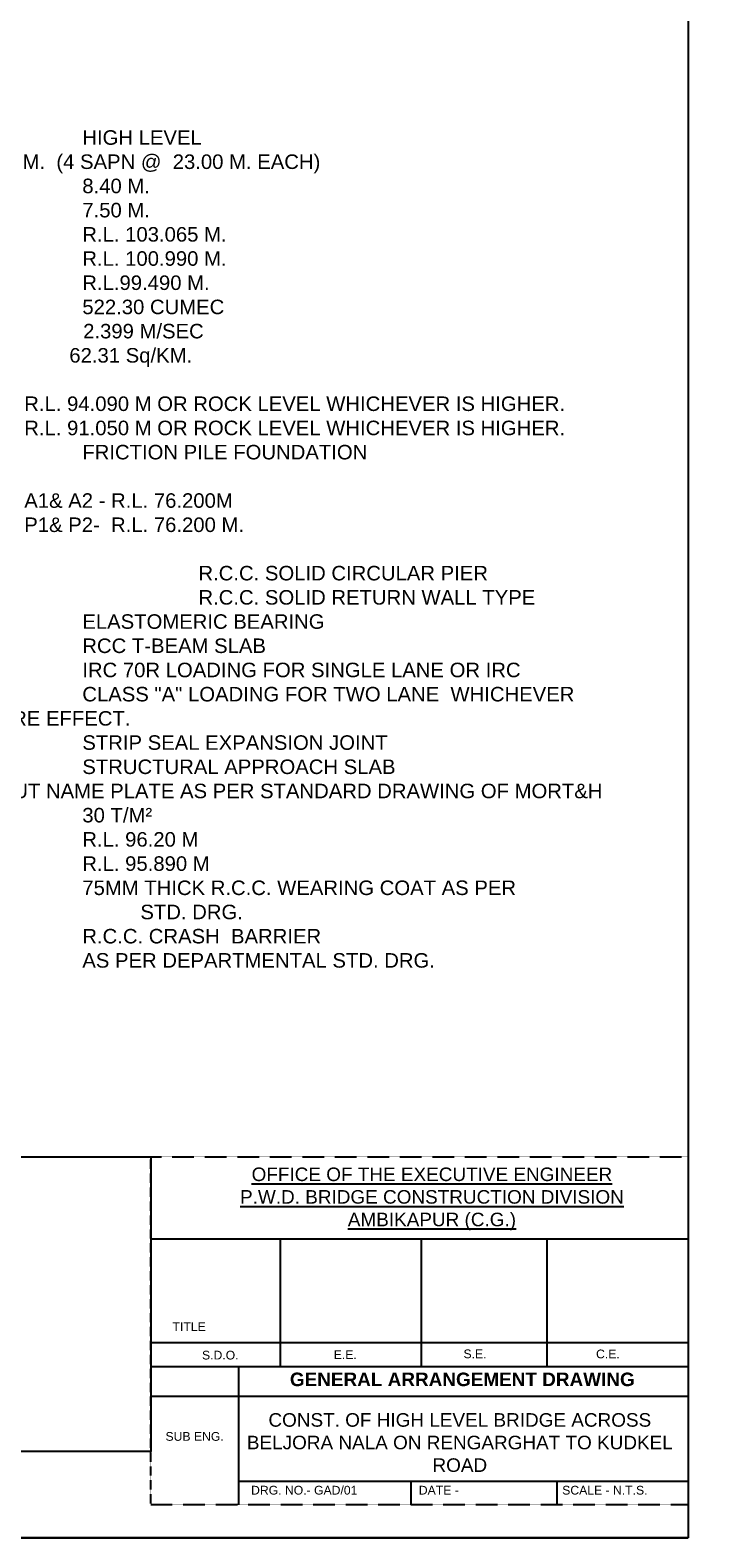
# Model space of a CAD drawing. Extents: x 586212 to 1787843, y 514956 to 1583660.
# Tile 13 of 14: x 941548 to 1062346, y 514956 to 777819. Entities that reach past the tile are written whole.
import ezdxf

# ---------------------------------------------------------------- set-up
doc = ezdxf.new("R2010")
doc.units = ezdxf.units.MI
doc.header["$MEASUREMENT"] = 0
doc.linetypes.add('DASHED', pattern=[0.75, 0.5, -0.25])
doc.styles.get("Standard").update_dxf_attribs({"font": 'arial.ttf', "height": 500})

msp = doc.modelspace()

# ---------------------------------------------------------------- linework, layer by layer
at = {"color": 0, "linetype": 'DASHED', "ltscale": 0.5}
for p, q in [((962592.5, 520719.5), (962592.5, 581392)), ((962592.5, 581384.1), (1056288.5, 581384.1)), ((1056288.5, 581384.1), (1056288.5, 520719.5)), ((1056288.5, 520719.5), (962592.5, 520719.5))]:
    msp.add_line(p, q, dxfattribs=at)
at = {"color": 0, "ltscale": 10}
for p in [(1056288.5, 520719.5), (706142.3, 514956)]:
    msp.add_line(p, (1056288.5, 514956), dxfattribs=at)
msp.add_lwpolyline([(1056288.5, 514956), (586211.5, 514956), (586211.5, 929188.5), (1056288.5, 929188.5)], close=True, dxfattribs=at)
at = {"color": 0, "ltscale": 0.5}
for points in [[(586211.5, 581392), (962592.5, 581392), (962592.5, 529992.4), (586211.5, 529992.4)], [(962592.5, 567083.9), (1056288.5, 567083.9)], [(985140.1, 567083.9), (985140.1, 544820.5)], [(1009720.7, 567083.9), (1009720.7, 544820.5)], [(1031667.8, 567083.9), (1031667.8, 544820.5)], [(962592.5, 549018.8), (1056288.5, 549018.8)], [(962592.5, 544820.5), (1056288.5, 544820.5)], [(962592.5, 544820.5), (1056288.5, 544820.5)], [(977879.8, 544820.5), (977879.8, 520719.5)], [(962592.5, 539641.1), (1056288.5, 539641.1)], [(977879.8, 524818), (1056288.5, 524818)], [(1007958.3, 524818), (1007958.3, 520719.5)], [(1033365.8, 524818), (1033365.8, 520719.5)]]:
    msp.add_lwpolyline(points, dxfattribs=at)

# ---------------------------------------------------------------- texts
for s, insert, char_height, width, attachment_point in [('NOTES :\\P1. TYPE OF BRIDGE ^I^I^I^I^IHIGH LEVEL  \\P2. LENGTH OF BRIDGE^I^I^I92.00 M.  (4 SAPN @  23.00 M. EACH)\\P3. OVERALL WIDTH  ^I^I^I^I^I8.40 M.\\P4. CARRIAGE WAY^I^I^I^I^I7.50 M.\\P5. FORMATION LEVEL^I^I^I^I^IR.L. 103.065 M.\\P6. SOFFIT LEVEL^I^I^I^I^I^IR.L. 100.990 M.^I^I^I^I\\P7. H.F.L.^I^I^I^I^I^I^IR.L.99.490 M.\\P8. DESIGN DISCHARGE                                         ^I522.30 CUMEC\\P9. DESIGN VELOCITY                                              2.399 M/SEC  \\P10. CATCHMENT AREA^I^I^I^I        62.31 Sq/KM.\\P11. SCOUR LEVEL^I^I^I^I^I^I\\P ^I^I A. ABUTMENT^I^I^IR.L. 94.090 M OR ROCK LEVEL WHICHEVER IS HIGHER.\\P^I^I B. PIER^I^I^I^IR.L. 91.050 M OR ROCK LEVEL WHICHEVER IS HIGHER.^I^I ^I^I\\P12. TYPE OF FOUNDATION^I^I^I^IFRICTION PILE FOUNDATION\\P13. FOUNDATION LEVEL^I^I^I^I\\P^I^IA. ABUTMENT^I^I^IA1& A2 - R.L. 76.200M\\P^I^IB. PIER^I^I^I^IP1& P2-  R.L. 76.200 M.^I^I ^I^I\\P14. TYPE OF SUBSTRUCTURE\\P^I^I ^IA. PIER^I^I^I^I^I^IR.C.C. SOLID CIRCULAR PIER\\P^I^I ^IB. ABUTMENT^I^I          ^I^I^IR.C.C. SOLID RETURN WALL TYPE\\P15. TYPE OF BEARING^I^I^I^I^IELASTOMERIC BEARING\\P16. TYPE OF SUPER STRUCTURE^I^I^IRCC T-BEAM SLAB\\P17. DESIGN LOADING^I^I^I^I^IIRC 70R LOADING FOR SINGLE LANE OR IRC \\P                                                      ^I^I^ICLASS "A" LOADING FOR TWO LANE  WHICHEVER^I^I^I^I^I^I                                          PRODUCES SEVERE EFFECT.\\P18. EXPANSION JOINT^I^I^I^I^ISTRIP SEAL EXPANSION JOINT\\P19. APPROACH SLAB^I^I^I^I^ISTRUCTURAL APPROACH SLAB\\P20. KERB i/c PAINTING & DRAINAGE SPOUT NAME PLATE AS PER STANDARD DRAWING OF MORT&H\\P21. S.B.C.^I^I^I^I^I^I^I30 T/M²\\P22. L.W.L.^I^I^I^I^I^I^IR.L. 96.20 M\\P23. L.B.L.^I^I^I^I^I^I^IR.L. 95.890 M\\P24. WEARING COAT^I^I^I^I^I75MM THICK R.C.C. WEARING COAT AS PER\\P^I ^I^I^I^I^I^I^I^ISTD. DRG.\\P25. RAILING^I^I^I^I^I^I^IR.C.C. CRASH  BARRIER\\P26. NAME PLATES^I^I^I^I^IAS PER DEPARTMENTAL STD. DRG.^I', (869646.5, 764586.6), 2531.25, 187623.507, 1), ('{\\LOFFICE OF THE EXECUTIVE ENGINEER \\PP.W.D. BRIDGE CONSTRUCTION DIVISION \\PAMBIKAPUR (C.G.)}', (1011612.6, 579522.2), 2362.5, 66681.256, 2), ('TITLE', (966380.2, 552549.1), 1521.69, 5688.874, 1), ('S.D.O.', (971515.8, 547573.5), 1521.69, 6208.907, 1), ('E.E.', (994488.2, 547666.8), 1521.69, 3847.478, 1), ('S.E.', (1017119.1, 547798.6), 1521.69, 3847.478, 1), ('C.E.', (1040231.6, 547779.3), 1521.69, 3964.771, 1), ('{\\fArial|b1|i0|c0|p34;\\H1.0871x;GENERAL ARRANGEMENT DRAWING\\H0.91989x; }', (1016909.5, 543769.7), 2173.237, 64214.197, 2), ('CONST. OF HIGH LEVEL BRIDGE ACROSS BELJORA NALA ON RENGARGHAT TO KUDKEL ROAD', (1016477.5, 531558.6), 2362.5, 77696.913, 5), ('SUB ENG.', (965149.6, 533400.6), 1521.69, 12497.398, 1), ('DRG. NO.- GAD/01', (980076.4, 524024.9), 1521.694, 27738.084, 1), ('DATE - ', (1009327.3, 524024.9), 1521.69, 18111.545, 1), ('SCALE - N.T.S.', (1034331.2, 524024.9), 1521.694, 14714.202, 1)]:
    msp.add_mtext(s, dxfattribs=dict(at, insert=insert, char_height=char_height, width=width, attachment_point=attachment_point))

doc.saveas('drawing.dxf')
